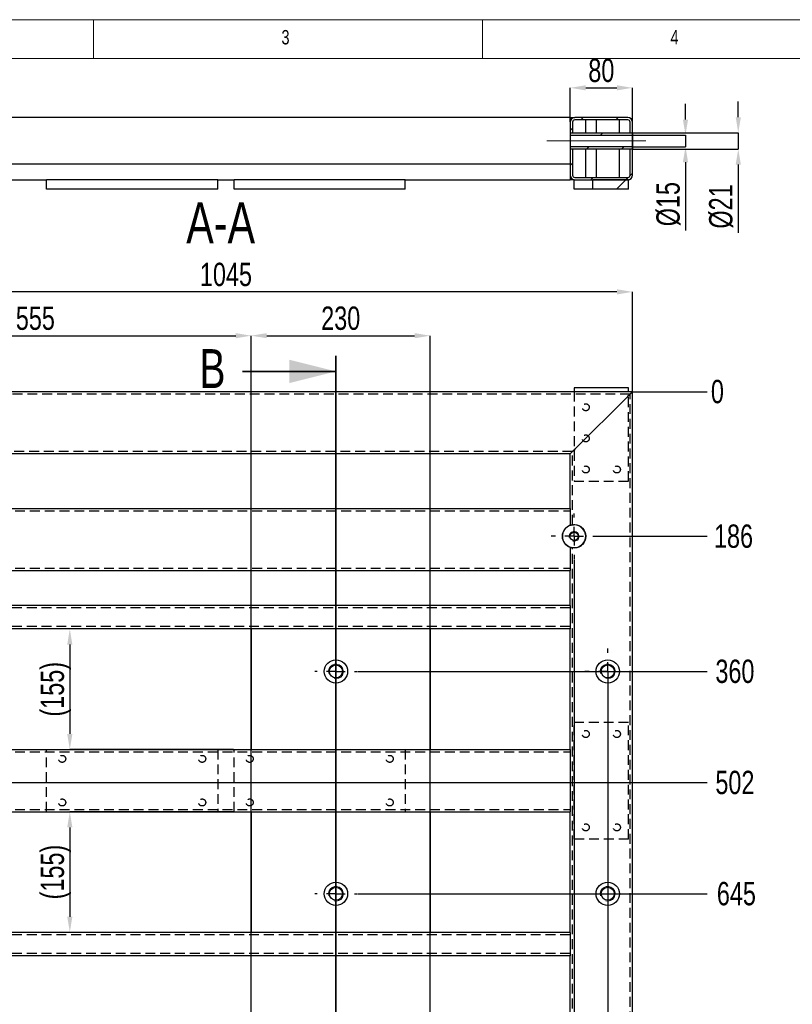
# Model space of a CAD drawing. Header units: millimetres. Extents: x 5 to 589, y 5 to 415.
# Tile 6 of 18: x 88 to 187, y 288 to 415. Entities that reach past the tile are written whole.
import ezdxf

# ---------------------------------------------------------------- set-up
doc = ezdxf.new("R2010")
doc.units = ezdxf.units.MM
doc.header["$PDSIZE"] = -1
doc.linetypes.add('CENTERX2', pattern=[20.32, 12.7, -2.54, 2.54, -2.54])
doc.linetypes.add('HIDDEN', pattern=[1.905, 1.27, -0.635])
for name, color, linetype in [('COTES', 1, 'Continuous'), ('NOTES', 6, 'Continuous'), ('TRAIT-FINS', 9, 'Continuous'), ('TRAIT-MIXTES', 3, 'CENTERX2'), ('TRAIT-TIRET', 2, 'HIDDEN')]:
    doc.layers.add(name, color=color, linetype=linetype)
doc.layers.add('TRAIT-FORT', color=4, linetype='Continuous', lineweight=25)
doc.styles.add('SLDTEXTSTYLE0', font='TXT', dxfattribs={"width": 0.75})
doc.dimstyles.new('SLDDIMSTYLE0', dxfattribs={"dimtxt": 3, "dimasz": 0.333333, "dimexe": 0, "dimexo": 0.0625, "dimgap": 0.75, "dimtad": 0, "dimtih": 1, "dimtoh": 1, "dimdec": 0, "dimlfac": 10, "dimrnd": 1e-09, "dimdsep": 46, "dimtxsty": 'SLDTEXTSTYLE0', "dimblk1": 'ORIGIN', "dimblk2": 'ORIGIN', "dimsah": 1, "dimcen": 0.09, "dimadec": 0, "dimazin": 2, "dimtfac": 1, "dimtdec": 0, "dimtofl": 0, "dimtmove": 0, "dimatfit": 3, "dimldrblk": 'ORIGIN', "dimfxl": 1, "dimfrac": 2, "dimtolj": 1, "dimtzin": 12, "dimarcsym": 0})
doc.dimstyles.new('SLDDIMSTYLE1', dxfattribs={"dimtxt": 3, "dimasz": 2, "dimexe": 0, "dimexo": 0.0625, "dimgap": 0.75, "dimtad": 0, "dimtih": 1, "dimtoh": 1, "dimdec": 0, "dimlfac": 10, "dimrnd": 1e-09, "dimzin": 12, "dimdsep": 46, "dimtxsty": 'SLDTEXTSTYLE0', "dimsah": 1, "dimcen": 0.09, "dimadec": 0, "dimazin": 3, "dimtfac": 1, "dimtdec": 0, "dimtofl": 0, "dimtmove": 0, "dimatfit": 3, "dimfxl": 1, "dimfrac": 2, "dimtolj": 1, "dimtzin": 12, "dimarcsym": 0})
doc.dimstyles.new('SLDDIMSTYLE2', dxfattribs={"dimtxt": 3, "dimasz": 2, "dimexe": 0, "dimexo": 0.0625, "dimgap": 0.75, "dimtad": 1, "dimdec": 0, "dimlfac": 10, "dimrnd": 1e-09, "dimzin": 12, "dimdsep": 46, "dimtxsty": 'SLDTEXTSTYLE0', "dimsah": 1, "dimcen": 0.09, "dimadec": 0, "dimazin": 3, "dimtfac": 1, "dimtdec": 0, "dimtofl": 0, "dimtmove": 0, "dimatfit": 3, "dimfxl": 1, "dimfrac": 2, "dimtolj": 1, "dimtzin": 12, "dimarcsym": 0})
doc.dimstyles.new('SLDDIMSTYLE7', dxfattribs={"dimtxt": 3, "dimasz": 2, "dimexe": 0, "dimexo": 0.0625, "dimgap": 0.75, "dimtad": 1, "dimdec": 0, "dimlfac": 10, "dimrnd": 1e-09, "dimzin": 12, "dimdsep": 46, "dimtxsty": 'SLDTEXTSTYLE0', "dimsah": 1, "dimcen": 0.09, "dimadec": 0, "dimazin": 3, "dimtfac": 1, "dimtdec": 0, "dimtmove": 0, "dimatfit": 0, "dimfxl": 1, "dimfrac": 2, "dimtolj": 1, "dimtzin": 12, "dimarcsym": 0})
pattern_1 = [(45, (0, 0), (-13.4704, 13.4704), []), (45, (4.49, 0), (-13.4704, 13.4704), []), (45, (8.98, 0), (-13.4704, 13.4704), []), (45, (13.47, 0), (-13.4704, 13.4704), [])]

# ---------------------------------------------------------------- blocks, each defined once
blk = doc.blocks.new('_D')
at = {"layer": 'COTES', "color": 0, "lineweight": -2, "transparency": 16777216}
blk.add_line((166.34, 367.18), (175.89, 367.18), dxfattribs=at)
at = {"layer": 'Defpoints', "color": 0, "transparency": 16777216}
for p in [(166.28, 367.18), (166.28, 367.18), (175.89, 367.18)]:
    blk.add_point(p, dxfattribs=at)
at = {"layer": 'COTES', "color": 0, "transparency": 16777216, "insert": (177.2, 367.18), "char_height": 3, "attachment_point": 5, "style": 'SLDTEXTSTYLE0'}
blk.add_mtext('\\A1;0', dxfattribs=at)
blk = doc.blocks.new('_ORIGIN')
at = {"color": 0, "linetype": 'ByBlock', "lineweight": -2}
blk.add_line((0, 0), (-1, 0), dxfattribs=at)
blk.add_circle((0, 0), 0.5, dxfattribs=at)
blk = doc.blocks.new('_D_1')
at = {"layer": 'COTES', "color": 0, "lineweight": -2, "transparency": 16777216}
blk.add_line((161.79, 348.59), (175.89, 348.59), dxfattribs=at)
at = {"layer": 'Defpoints', "color": 0, "transparency": 16777216}
for p in [(166.28, 367.18), (161.73, 348.59), (175.89, 348.59)]:
    blk.add_point(p, dxfattribs=at)
at = {"layer": 'COTES', "color": 0, "transparency": 16777216, "insert": (179.27, 348.59), "char_height": 3, "attachment_point": 5, "style": 'SLDTEXTSTYLE0'}
blk.add_mtext('\\A1;186', dxfattribs=at)
blk = doc.blocks.new('_D_2')
at = {"layer": 'COTES', "color": 0, "lineweight": -2, "transparency": 16777216}
blk.add_line((130.94, 331.22), (175.89, 331.22), dxfattribs=at)
at = {"layer": 'Defpoints', "color": 0, "transparency": 16777216}
for p in [(166.28, 367.18), (130.87, 331.22), (175.89, 331.22)]:
    blk.add_point(p, dxfattribs=at)
at = {"layer": 'COTES', "color": 0, "transparency": 16777216, "insert": (179.45, 331.22), "char_height": 3, "attachment_point": 5, "style": 'SLDTEXTSTYLE0'}
blk.add_mtext('\\A1;360', dxfattribs=at)
blk = doc.blocks.new('_D_3')
at = {"layer": 'COTES', "color": 0, "lineweight": -2, "transparency": 16777216}
blk.add_line((76.26, 316.93), (175.89, 316.93), dxfattribs=at)
at = {"layer": 'Defpoints', "color": 0, "transparency": 16777216}
for p in [(166.28, 367.18), (76.19, 316.93), (175.89, 316.93)]:
    blk.add_point(p, dxfattribs=at)
at = {"layer": 'COTES', "color": 0, "transparency": 16777216, "insert": (179.45, 316.93), "char_height": 3, "attachment_point": 5, "style": 'SLDTEXTSTYLE0'}
blk.add_mtext('\\A1;502', dxfattribs=at)
blk = doc.blocks.new('_D_4')
at = {"layer": 'COTES', "color": 0, "lineweight": -2, "transparency": 16777216}
blk.add_line((130.94, 302.64), (175.89, 302.64), dxfattribs=at)
at = {"layer": 'Defpoints', "color": 0, "transparency": 16777216}
for p in [(166.28, 367.18), (130.87, 302.64), (175.89, 302.64)]:
    blk.add_point(p, dxfattribs=at)
at = {"layer": 'COTES', "color": 0, "transparency": 16777216, "insert": (179.64, 302.64), "char_height": 3, "attachment_point": 5, "style": 'SLDTEXTSTYLE0'}
blk.add_mtext('\\A1;645', dxfattribs=at)
blk = doc.blocks.new('_D_5')
at = {"layer": 'COTES', "color": 0, "lineweight": -2, "transparency": 16777216}
blk.add_line((130.94, 235.97), (175.89, 235.97), dxfattribs=at)
at = {"layer": 'Defpoints', "color": 0, "transparency": 16777216}
for p in [(166.28, 367.18), (130.87, 235.97), (175.89, 235.97)]:
    blk.add_point(p, dxfattribs=at)
at = {"layer": 'COTES', "color": 0, "transparency": 16777216, "insert": (180.02, 235.97), "char_height": 3, "attachment_point": 5, "style": 'SLDTEXTSTYLE0'}
blk.add_mtext('\\A1;1312', dxfattribs=at)
blk = doc.blocks.new('_D_6')
at = {"layer": 'COTES', "color": 0, "lineweight": -2, "transparency": 16777216}
blk.add_line((90.23, 221.68), (175.89, 221.68), dxfattribs=at)
at = {"layer": 'Defpoints', "color": 0, "transparency": 16777216}
for p in [(166.28, 367.18), (90.16, 221.68), (175.89, 221.68)]:
    blk.add_point(p, dxfattribs=at)
at = {"layer": 'COTES', "color": 0, "transparency": 16777216, "insert": (180.39, 221.68), "char_height": 3, "attachment_point": 5, "style": 'SLDTEXTSTYLE0'}
blk.add_mtext('\\A1;1455', dxfattribs=at)
blk = doc.blocks.new('_D_7')
at = {"layer": 'COTES', "color": 0, "lineweight": -2, "transparency": 16777216}
blk.add_line((130.94, 207.4), (175.89, 207.4), dxfattribs=at)
at = {"layer": 'Defpoints', "color": 0, "transparency": 16777216}
for p in [(166.28, 367.18), (130.87, 207.4), (175.89, 207.4)]:
    blk.add_point(p, dxfattribs=at)
at = {"layer": 'COTES', "color": 0, "transparency": 16777216, "insert": (180.39, 207.4), "char_height": 3, "attachment_point": 5, "style": 'SLDTEXTSTYLE0'}
blk.add_mtext('\\A1;1598', dxfattribs=at)
blk = doc.blocks.new('_D_8')
at = {"layer": 'COTES', "color": 0, "lineweight": -2, "transparency": 16777216}
blk.add_line((142.28, 112.61), (175.89, 112.61), dxfattribs=at)
at = {"layer": 'Defpoints', "color": 0, "transparency": 16777216}
for p in [(166.28, 367.18), (142.22, 112.61), (175.89, 112.61)]:
    blk.add_point(p, dxfattribs=at)
at = {"layer": 'COTES', "color": 0, "transparency": 16777216, "insert": (180.77, 112.61), "char_height": 3, "attachment_point": 5, "style": 'SLDTEXTSTYLE0'}
blk.add_mtext('\\A1;2546', dxfattribs=at)
blk = doc.blocks.new('_D_9')
at = {"layer": 'COTES', "color": 0, "lineweight": -2, "transparency": 16777216}
blk.add_line((166.34, 80.18), (175.89, 80.18), dxfattribs=at)
at = {"layer": 'Defpoints', "color": 0, "transparency": 16777216}
for p in [(166.28, 367.18), (166.28, 80.18), (175.89, 80.18)]:
    blk.add_point(p, dxfattribs=at)
at = {"layer": 'COTES', "color": 0, "transparency": 16777216, "insert": (180.58, 80.18), "char_height": 3, "attachment_point": 5, "style": 'SLDTEXTSTYLE0'}
blk.add_mtext('\\A1;2870', dxfattribs=at)
blk = doc.blocks.new('_D_15')
at = {"layer": 'COTES', "color": 0, "lineweight": -2, "transparency": 16777216}
for p, q in [((158.78, 345.58), (158.78, 76.99)), ((158.78, 76.99), (152.57, 72.99)), ((152.57, 72.99), (152.57, 68.99))]:
    blk.add_line(p, q, dxfattribs=at)
at = {"layer": 'Defpoints', "color": 0, "transparency": 16777216}
for p in [(158.78, 345.64), (61.78, 80.18), (152.57, 68.99)]:
    blk.add_point(p, dxfattribs=at)
at = {"layer": 'COTES', "color": 0, "transparency": 16777216, "insert": (152.57, 65.43), "char_height": 3, "attachment_point": 5, "rotation": 90, "style": 'SLDTEXTSTYLE0'}
blk.add_mtext('\\A1;970', dxfattribs=at)
blk = doc.blocks.new('_D_16')
at = {"layer": 'COTES', "color": 0, "lineweight": -2, "transparency": 16777216}
blk.add_line((163.1, 331.16), (163.1, 68.99), dxfattribs=at)
at = {"layer": 'Defpoints', "color": 0, "transparency": 16777216}
for p in [(163.1, 331.22), (61.78, 80.18), (163.1, 68.99)]:
    blk.add_point(p, dxfattribs=at)
at = {"layer": 'COTES', "color": 0, "transparency": 16777216, "insert": (163.1, 65.06), "char_height": 3, "attachment_point": 5, "rotation": 90, "style": 'SLDTEXTSTYLE0'}
blk.add_mtext('\\A1;1013', dxfattribs=at)
blk = doc.blocks.new('_D_30')
at = {"layer": 'COTES', "color": 0, "lineweight": -2, "transparency": 16777216}
for p, q in [((61.78, 367.25), (61.78, 380.01)), ((164.28, 380.01), (63.78, 380.01)), ((166.28, 367.25), (166.28, 380.01))]:
    blk.add_line(p, q, dxfattribs=at)
at = {"layer": 'COTES', "color": 0, "transparency": 16777216}
for points in [[(63.78, 380.35), (63.78, 379.68), (61.78, 380.01)], [(164.28, 380.35), (164.28, 379.68), (166.28, 380.01)]]:
    blk.add_solid(points, dxfattribs=at)
at = {"layer": 'Defpoints', "color": 0, "transparency": 16777216}
for p in [(61.78, 380.01), (61.78, 367.18), (166.28, 367.18)]:
    blk.add_point(p, dxfattribs=at)
at = {"layer": 'COTES', "color": 0, "transparency": 16777216, "insert": (114.03, 383.76), "char_height": 3, "attachment_point": 2, "style": 'SLDTEXTSTYLE0'}
blk.add_mtext('\\A1;1045', dxfattribs=at)
blk = doc.blocks.new('_D_31')
at = {"layer": 'COTES', "color": 0, "lineweight": -2, "transparency": 16777216}
for p, q in [((61.78, 367.25), (61.78, 374.38)), ((63.78, 374.38), (115.28, 374.38)), ((117.28, 336.75), (117.28, 374.38))]:
    blk.add_line(p, q, dxfattribs=at)
at = {"layer": 'COTES', "color": 0, "transparency": 16777216}
for points in [[(63.78, 374.71), (63.78, 374.05), (61.78, 374.38)], [(115.28, 374.71), (115.28, 374.05), (117.28, 374.38)]]:
    blk.add_solid(points, dxfattribs=at)
at = {"layer": 'Defpoints', "color": 0, "transparency": 16777216}
for p in [(117.28, 374.38), (61.78, 367.18), (117.28, 336.68)]:
    blk.add_point(p, dxfattribs=at)
at = {"layer": 'COTES', "color": 0, "transparency": 16777216, "insert": (89.53, 378.13), "char_height": 3, "attachment_point": 2, "style": 'SLDTEXTSTYLE0'}
blk.add_mtext('\\A1;555', dxfattribs=at)
blk = doc.blocks.new('_D_36')
at = {"layer": 'COTES', "color": 0, "lineweight": -2, "transparency": 16777216}
for p, q in [((117.28, 217.75), (117.28, 374.38)), ((119.28, 374.38), (138.28, 374.38)), ((140.28, 217.75), (140.28, 374.38))]:
    blk.add_line(p, q, dxfattribs=at)
at = {"layer": 'COTES', "color": 0, "transparency": 16777216}
for points in [[(119.28, 374.71), (119.28, 374.05), (117.28, 374.38)], [(138.28, 374.71), (138.28, 374.05), (140.28, 374.38)]]:
    blk.add_solid(points, dxfattribs=at)
at = {"layer": 'Defpoints', "color": 0, "transparency": 16777216}
for p in [(140.28, 374.38), (117.28, 217.68), (140.28, 217.68)]:
    blk.add_point(p, dxfattribs=at)
at = {"layer": 'COTES', "color": 0, "transparency": 16777216, "insert": (128.78, 378.13), "char_height": 3, "attachment_point": 2, "style": 'SLDTEXTSTYLE0'}
blk.add_mtext('\\A1;230', dxfattribs=at)
blk = doc.blocks.new('_D_41')
at = {"layer": 'COTES', "color": 0, "lineweight": -2, "transparency": 16777216}
for p, q in [((117.21, 336.68), (93.96, 336.68)), ((93.96, 334.68), (93.96, 323.18)), ((115.01, 321.18), (93.96, 321.18))]:
    blk.add_line(p, q, dxfattribs=at)
at = {"layer": 'COTES', "color": 0, "transparency": 16777216}
for points in [[(93.63, 334.68), (94.29, 334.68), (93.96, 336.68)], [(93.63, 323.18), (94.29, 323.18), (93.96, 321.18)]]:
    blk.add_solid(points, dxfattribs=at)
at = {"layer": 'Defpoints', "color": 0, "transparency": 16777216}
for p in [(117.28, 336.68), (93.96, 321.18), (115.08, 321.18)]:
    blk.add_point(p, dxfattribs=at)
at = {"layer": 'COTES', "color": 0, "transparency": 16777216, "insert": (90.21, 328.93), "char_height": 3, "attachment_point": 2, "rotation": 90, "style": 'SLDTEXTSTYLE0'}
blk.add_mtext('\\A1;(155)', dxfattribs=at)
blk = doc.blocks.new('_D_42')
at = {"layer": 'COTES', "color": 0, "lineweight": -2, "transparency": 16777216}
for p, q in [((115.01, 313.18), (93.96, 313.18)), ((93.96, 311.18), (93.96, 299.68)), ((117.21, 297.68), (93.96, 297.68))]:
    blk.add_line(p, q, dxfattribs=at)
at = {"layer": 'COTES', "color": 0, "transparency": 16777216}
for points in [[(93.63, 311.18), (94.29, 311.18), (93.96, 313.18)], [(93.63, 299.68), (94.29, 299.68), (93.96, 297.68)]]:
    blk.add_solid(points, dxfattribs=at)
at = {"layer": 'Defpoints', "color": 0, "transparency": 16777216}
for p in [(115.08, 313.18), (93.96, 297.68), (117.28, 297.68)]:
    blk.add_point(p, dxfattribs=at)
at = {"layer": 'COTES', "color": 0, "transparency": 16777216, "insert": (90.21, 305.43), "char_height": 3, "attachment_point": 2, "rotation": 90, "style": 'SLDTEXTSTYLE0'}
blk.add_mtext('\\A1;(155)', dxfattribs=at)
blk = doc.blocks.new('SW_CENTERMARKSYMBOL_1')
at = {"layer": 'TRAIT-MIXTES', "color": 0}
for p, q in [((0, 2.4), (0, 2.7)), ((-2.4, 0), (-2.7, 0)), ((0, 0), (-1.2, 0)), ((0, 0), (0, 1.2)), ((0, 0), (0, -1.2)), ((0, 0), (1.2, 0)), ((2.4, 0), (2.7, 0)), ((0, -2.4), (0, -2.7))]:
    blk.add_line(p, q, dxfattribs=at)
blk = doc.blocks.new('SW_CENTERMARKSYMBOL_2')
at = {"layer": 'TRAIT-MIXTES', "color": 0}
for p, q in [((0, 2.4), (0, 2.7)), ((-2.4, 0), (-2.7, 0)), ((0, 0), (-1.2, 0)), ((0, 0), (0, 1.2)), ((0, 0), (0, -1.2)), ((0, 0), (1.2, 0)), ((2.4, 0), (2.7, 0)), ((0, -2.4), (0, -2.7))]:
    blk.add_line(p, q, dxfattribs=at)
blk = doc.blocks.new('SW_CENTERMARKSYMBOL_3')
at = {"layer": 'TRAIT-MIXTES', "color": 0}
for p, q in [((0, 2.4), (0, 2.95)), ((-2.4, 0), (-2.95, 0)), ((0, 0), (-1.2, 0)), ((0, 0), (0, 1.2)), ((0, 0), (0, -1.2)), ((0, 0), (1.2, 0)), ((2.4, 0), (2.95, 0)), ((0, -2.4), (0, -2.95))]:
    blk.add_line(p, q, dxfattribs=at)
blk = doc.blocks.new('SW_CENTERMARKSYMBOL_4')
at = {"layer": 'TRAIT-MIXTES', "color": 0}
for p, q in [((0, 2.4), (0, 2.95)), ((-2.4, 0), (-2.95, 0)), ((0, 0), (-1.2, 0)), ((0, 0), (0, 1.2)), ((0, 0), (0, -1.2)), ((0, 0), (1.2, 0)), ((2.4, 0), (2.95, 0)), ((0, -2.4), (0, -2.95))]:
    blk.add_line(p, q, dxfattribs=at)
blk = doc.blocks.new('_D_48')
at = {"layer": 'COTES', "color": 0, "lineweight": -2, "transparency": 16777216}
for p, q in [((173.1, 402.17), (173.1, 404.17)), ((166.34, 400.17), (173.1, 400.17)), ((173.1, 400.17), (173.1, 398.67)), ((166.34, 398.67), (173.1, 398.67)), ((173.1, 396.67), (173.1, 387.92))]:
    blk.add_line(p, q, dxfattribs=at)
at = {"layer": 'COTES', "color": 0, "transparency": 16777216}
for points in [[(172.76, 402.17), (173.43, 402.17), (173.1, 400.17)], [(172.76, 396.67), (173.43, 396.67), (173.1, 398.67)]]:
    blk.add_solid(points, dxfattribs=at)
at = {"layer": 'Defpoints', "color": 0, "transparency": 16777216}
for p in [(166.27, 400.17), (166.27, 398.67), (173.1, 398.67)]:
    blk.add_point(p, dxfattribs=at)
at = {"layer": 'COTES', "color": 0, "transparency": 16777216, "insert": (169.35, 391.29), "char_height": 3, "attachment_point": 2, "rotation": 90, "style": 'SLDTEXTSTYLE0'}
blk.add_mtext('\\A1;%%c15', dxfattribs=at)
blk = doc.blocks.new('_D_49')
at = {"layer": 'COTES', "color": 0, "lineweight": -2, "transparency": 16777216}
for p, q in [((179.88, 402.47), (179.88, 404.47)), ((166.34, 400.47), (179.88, 400.47)), ((179.88, 400.47), (179.88, 398.37)), ((166.34, 398.37), (179.88, 398.37)), ((179.88, 396.37), (179.88, 387.62))]:
    blk.add_line(p, q, dxfattribs=at)
at = {"layer": 'COTES', "color": 0, "transparency": 16777216}
for points in [[(179.55, 402.47), (180.22, 402.47), (179.88, 400.47)], [(179.55, 396.37), (180.22, 396.37), (179.88, 398.37)]]:
    blk.add_solid(points, dxfattribs=at)
at = {"layer": 'Defpoints', "color": 0, "transparency": 16777216}
for p in [(166.28, 400.47), (179.88, 400.47), (166.28, 398.37)]:
    blk.add_point(p, dxfattribs=at)
at = {"layer": 'COTES', "color": 0, "transparency": 16777216, "insert": (176.13, 390.99), "char_height": 3, "attachment_point": 2, "rotation": 90, "style": 'SLDTEXTSTYLE0'}
blk.add_mtext('\\A1;%%c21', dxfattribs=at)
blk = doc.blocks.new('_D_50')
at = {"layer": 'COTES', "color": 0, "lineweight": -2, "transparency": 16777216}
for p, q in [((158.28, 401.88), (158.28, 406.24)), ((160.28, 406.24), (164.28, 406.24)), ((166.28, 401.88), (166.28, 406.24))]:
    blk.add_line(p, q, dxfattribs=at)
at = {"layer": 'COTES', "color": 0, "transparency": 16777216}
for points in [[(160.28, 406.57), (160.28, 405.91), (158.28, 406.24)], [(164.28, 406.57), (164.28, 405.91), (166.28, 406.24)]]:
    blk.add_solid(points, dxfattribs=at)
at = {"layer": 'Defpoints', "color": 0, "transparency": 16777216}
for p in [(166.28, 406.24), (158.28, 401.82), (166.28, 401.82)]:
    blk.add_point(p, dxfattribs=at)
at = {"layer": 'COTES', "color": 0, "transparency": 16777216, "insert": (162.28, 409.99), "char_height": 3, "attachment_point": 2, "style": 'SLDTEXTSTYLE0'}
blk.add_mtext('\\A1;80', dxfattribs=at)

msp = doc.modelspace()

# ---------------------------------------------------------------- hatches: boundary and pattern name
at = {"layer": 'TRAIT-FINS'}
h = msp.add_hatch(dxfattribs=at)
h.set_pattern_fill('DIN 201 ACIER ET FONTE', color=256, style=0, pattern_type=2)
h.set_pattern_definition(pattern_1)
edge = h.paths.add_edge_path(flags=0)
edge.add_line((165.68, 402.42), (158.88, 402.42))
edge.add_arc((158.88, 401.82), 0.6, 90, 180)
edge.add_line((158.28, 401.82), (158.28, 400.47))
edge.add_line((158.28, 400.47), (158.58, 400.47))
edge.add_line((158.58, 400.47), (158.58, 401.82))
edge.add_arc((158.88, 401.82), 0.3, 90, 180, ccw=False)
edge.add_line((158.88, 402.12), (165.68, 402.12))
edge.add_arc((165.68, 401.82), 0.3, 0, 90, ccw=False)
edge.add_line((165.98, 401.82), (165.98, 400.47))
edge.add_line((165.98, 400.47), (166.28, 400.47))
edge.add_line((166.28, 400.47), (166.28, 401.82))
edge.add_arc((165.68, 401.82), 0.6, 0, 90)
h = msp.add_hatch(dxfattribs=at)
h.set_pattern_fill('DIN 201 ACIER ET FONTE', color=256, style=0, pattern_type=2)
h.set_pattern_definition(pattern_1)
h.paths.add_polyline_path([(158.28, 400.47), (158.28, 400.17), (166.27, 400.17), (166.27, 400.47)], flags=0)
h = msp.add_hatch(dxfattribs=at)
h.set_pattern_fill('DIN 201 ACIER ET FONTE', color=256, style=0, pattern_type=2)
h.set_pattern_definition(pattern_1)
h.paths.add_polyline_path([(166.27, 398.37), (166.27, 398.67), (158.28, 398.67), (158.28, 398.37)], flags=0)
h = msp.add_hatch(dxfattribs=at)
h.set_pattern_fill('DIN 201 ACIER ET FONTE', color=256, style=0, pattern_type=2)
h.set_pattern_definition(pattern_1)
edge = h.paths.add_edge_path(flags=0)
edge.add_arc((158.88, 395.02), 0.3, 180, 270, ccw=False)
edge.add_line((158.58, 395.02), (158.58, 398.37))
edge.add_line((158.58, 398.37), (158.28, 398.37))
edge.add_line((158.28, 398.37), (158.28, 395.02))
edge.add_arc((158.88, 395.02), 0.6, 180, 270)
edge.add_line((158.88, 394.42), (165.68, 394.42))
edge.add_arc((165.68, 395.02), 0.6, 270, 360)
edge.add_line((166.28, 395.02), (166.28, 398.37))
edge.add_line((166.28, 398.37), (165.98, 398.37))
edge.add_line((165.98, 398.37), (165.98, 395.02))
edge.add_arc((165.68, 395.02), 0.3, 270, 360, ccw=False)
edge.add_line((165.68, 394.72), (158.88, 394.72))
h = msp.add_hatch(dxfattribs=at)
h.set_pattern_fill('DIN 201 ACIER ET FONTE', color=256, style=0, pattern_type=2)
h.set_pattern_definition(pattern_1)
h.paths.add_polyline_path([(161.18, 393.22), (165.78, 393.22), (165.78, 394.42), (161.18, 394.42)], flags=0)

# ---------------------------------------------------------------- linework, layer by layer
at = {"lineweight": 18}
for p, q in [((589, 415), (5, 415)), ((97, 415), (97, 410)), ((147, 410), (147, 415)), ((584, 410), (10, 410))]:
    msp.add_line(p, q, dxfattribs=at)
at = {"lineweight": 35}
for p, q in [((128.17, 371.79), (128.17, 74.89)), ((116.17, 369.79), (128.17, 369.79))]:
    msp.add_line(p, q, dxfattribs=at)
msp.add_solid([(128.17, 369.79), (122.17, 371.29), (122.17, 368.29)], dxfattribs=at)
at = {"layer": 'TRAIT-FINS', "lineweight": 18}
for centre, radius in [((158.78, 348.59), 0.635), ((128.17, 331.22), 0.952), ((163.1, 331.22), 0.952), ((128.17, 302.64), 0.952), ((163.1, 302.64), 0.952)]:
    msp.add_arc(centre, radius, 255, 195, dxfattribs=at)
at = {"layer": 'TRAIT-FORT', "lineweight": 25}
for p, q in [((158.28, 402.42), (69.78, 402.42)), ((158.28, 402.42), (158.28, 401.82)), ((158.28, 402.42), (158.88, 402.42)), ((158.28, 401.82), (158.28, 400.47)), ((158.58, 401.82), (158.58, 400.47)), ((165.68, 402.42), (158.88, 402.42)), ((165.68, 402.12), (158.88, 402.12)), ((160.28, 400.47), (160.28, 402.12)), ((161.6, 402.12), (161.6, 400.47)), ((164.6, 400.47), (164.6, 402.12)), ((165.98, 400.47), (165.98, 401.82)), ((166.28, 400.47), (166.28, 401.82)), ((158.28, 400.47), (166.27, 400.47)), ((158.28, 400.47), (158.28, 400.17)), ((158.28, 400.47), (158.58, 400.47)), ((158.28, 400.17), (158.28, 398.67)), ((158.28, 400.17), (166.27, 400.17)), ((165.98, 400.47), (166.28, 400.47)), ((166.27, 400.17), (166.27, 400.47)), ((166.27, 398.67), (166.27, 400.17)), ((166.28, 400.47), (166.28, 398.37)), ((166.27, 398.67), (158.28, 398.67)), ((158.28, 398.67), (158.28, 398.37)), ((166.27, 398.37), (158.28, 398.37)), ((158.58, 398.37), (158.28, 398.37)), ((158.28, 398.37), (158.28, 395.02)), ((158.58, 398.37), (158.58, 395.02)), ((160.28, 394.72), (160.28, 398.37)), ((161.6, 398.37), (161.6, 394.72)), ((164.6, 394.72), (164.6, 398.37)), ((166.28, 398.37), (165.98, 398.37)), ((165.98, 395.02), (165.98, 398.37)), ((166.27, 398.37), (166.27, 398.67)), ((166.28, 395.02), (166.28, 398.37)), ((158.28, 396.42), (69.78, 396.42)), ((158.28, 395.02), (158.28, 394.42)), ((69.78, 394.42), (90.98, 394.42)), ((90.98, 393.22), (90.98, 394.42)), ((112.98, 394.42), (90.98, 394.42)), ((112.98, 394.42), (115.08, 394.42)), ((112.98, 393.22), (112.98, 394.42)), ((115.08, 393.22), (115.08, 394.42)), ((137.08, 394.42), (115.08, 394.42)), ((137.08, 394.42), (158.28, 394.42)), ((137.08, 393.22), (137.08, 394.42)), ((158.78, 394.42), (158.28, 394.42)), ((158.78, 393.22), (158.78, 394.42)), ((158.88, 394.72), (165.68, 394.72)), ((158.88, 394.42), (165.68, 394.42)), ((161.18, 393.22), (161.18, 394.42)), ((165.78, 394.42), (161.18, 394.42)), ((165.78, 393.22), (165.78, 394.42)), ((112.98, 393.22), (90.98, 393.22)), ((137.08, 393.22), (115.08, 393.22)), ((161.18, 393.22), (158.78, 393.22)), ((165.78, 393.22), (161.18, 393.22)), ((166.28, 367.18), (61.78, 367.18)), ((158.78, 367.68), (158.78, 367.18)), ((165.78, 367.68), (158.78, 367.68)), ((165.78, 367.18), (165.78, 367.68)), ((166.28, 80.18), (166.28, 367.18)), ((158.88, 359.78), (165.68, 366.58)), ((158.28, 359.18), (69.78, 359.18)), ((158.28, 352.18), (158.28, 359.18)), ((69.78, 352.18), (158.28, 352.18)), ((158.28, 352.18), (158.28, 351.58)), ((158.28, 351.58), (158.28, 350)), ((158.85, 350.09), (158.88, 350.09)), ((158.28, 347.18), (158.28, 344.78)), ((158.28, 344.78), (158.28, 344.18)), ((69.78, 344.18), (158.28, 344.18)), ((158.28, 339.68), (158.28, 344.18)), ((158.28, 339.68), (69.78, 339.68)), ((158.28, 339.68), (158.28, 339.08)), ((158.28, 339.08), (158.28, 337.28)), ((117.28, 336.68), (69.78, 336.68)), ((140.28, 336.68), (117.28, 336.68)), ((117.28, 336.68), (117.28, 321.18)), ((158.28, 336.68), (140.28, 336.68)), ((140.28, 336.68), (140.28, 321.18)), ((158.28, 337.28), (158.28, 336.68)), ((158.28, 321.18), (158.28, 336.68)), ((69.78, 321.18), (117.28, 321.18)), ((117.28, 321.18), (140.28, 321.18)), ((140.28, 321.18), (158.28, 321.18)), ((158.28, 321.18), (158.28, 320.58)), ((158.28, 320.58), (158.28, 313.78)), ((69.78, 313.18), (117.28, 313.18)), ((117.28, 313.18), (140.28, 313.18)), ((117.28, 313.18), (117.28, 297.68)), ((140.28, 313.18), (158.28, 313.18)), ((140.28, 313.18), (140.28, 297.68)), ((158.28, 313.78), (158.28, 313.18)), ((158.28, 297.68), (158.28, 313.18)), ((117.28, 297.68), (69.78, 297.68)), ((140.28, 297.68), (117.28, 297.68)), ((158.28, 297.68), (140.28, 297.68)), ((158.28, 297.68), (158.28, 297.08)), ((158.28, 297.08), (158.28, 295.28)), ((158.28, 295.28), (158.28, 294.68)), ((158.28, 294.68), (69.78, 294.68)), ((158.28, 279.68), (158.28, 294.68))]:
    msp.add_line(p, q, dxfattribs=at)
at = {"layer": 'TRAIT-FORT', "lineweight": 25, "flags": 128}
for points in [[(165.68, 366.58), (165.78, 366.69), (165.88, 366.79), (165.98, 366.88), (166.06, 366.97), (166.14, 367.04), (166.2, 367.1), (166.24, 367.15), (166.27, 367.17), (166.28, 367.18)], [(158.28, 359.18), (158.28, 359.19), (158.31, 359.22), (158.36, 359.26), (158.42, 359.32), (158.49, 359.4), (158.58, 359.48), (158.67, 359.58), (158.77, 359.68), (158.88, 359.78)], [(158.88, 359.78), (158.77, 359.68), (158.67, 359.58), (158.58, 359.48), (158.49, 359.4), (158.42, 359.32), (158.36, 359.26), (158.31, 359.22), (158.28, 359.19), (158.28, 359.18)]]:
    msp.add_lwpolyline(points, dxfattribs=at)
at = {"layer": 'TRAIT-FORT', "lineweight": 25}
for centre, radius in [((158.78, 348.59), 1.5), ((158.78, 348.59), 0.536), ((128.17, 331.22), 1.5), ((128.17, 331.22), 0.833), ((163.1, 331.22), 1.5), ((163.1, 331.22), 0.833), ((128.17, 302.64), 1.5), ((163.1, 302.64), 1.5), ((128.17, 302.64), 0.833), ((163.1, 302.64), 0.833)]:
    msp.add_circle(centre, radius, dxfattribs=at)
for centre, radius, start, end in [((158.88, 401.82), 0.6, 90, 180), ((158.88, 401.82), 0.3, 90, 180), ((165.68, 401.82), 0.6, 0, 90), ((165.68, 401.82), 0.3, 0, 90), ((158.88, 395.02), 0.6, 180, 270), ((158.88, 395.02), 0.3, 180, 270), ((165.68, 395.02), 0.3, 270, 0), ((165.68, 395.02), 0.6, 270, 0), ((-80.63, 613.41), 348.69, 314.9394, 315.0788), ((158.78, 348.59), 1.5, 109.6241, 250.3759), ((158.78, 348.59), 1.5, 273.6782, 86.3218)]:
    msp.add_arc(centre, radius, start, end, dxfattribs=at)
msp.add_open_spline([(158.88, 347.09), (158.81, 347.09), (158.72, 347.09), (158.63, 347.1), (158.61, 347.1)], degree=3, knots=[0, 0, 0, 0, 0.680837, 1, 1, 1, 1], dxfattribs=at)
at = {"layer": 'TRAIT-MIXTES', "lineweight": 18}
for q in [(169.25, 399.42), (157.78, 399.42)]:
    msp.add_line((155.28, 399.42), q, dxfattribs=at)
at = {"layer": 'TRAIT-TIRET'}
for p, q in [((158.78, 367.18), (158.78, 355.68)), ((165.78, 355.68), (165.78, 367.18)), ((165.98, 366.88), (62.08, 366.88)), ((165.98, 80.48), (165.98, 366.88)), ((158.58, 359.48), (69.48, 359.48)), ((158.58, 350.07), (158.58, 359.48)), ((158.78, 355.68), (165.78, 355.68)), ((69.78, 351.88), (158.28, 351.88)), ((158.58, 87.88), (158.58, 347.1)), ((69.78, 344.48), (158.28, 344.48)), ((158.28, 339.38), (69.78, 339.38)), ((158.28, 336.98), (69.78, 336.98)), ((158.78, 309.68), (158.78, 324.68)), ((158.78, 324.68), (165.78, 324.68)), ((165.78, 309.68), (165.78, 324.68)), ((69.78, 320.88), (158.28, 320.88)), ((90.98, 313.18), (90.98, 321.18)), ((112.98, 321.18), (112.98, 313.18)), ((115.08, 313.18), (115.08, 321.18)), ((137.08, 321.18), (137.08, 313.18)), ((69.78, 313.48), (158.28, 313.48)), ((165.78, 309.68), (158.78, 309.68)), ((158.28, 297.38), (69.78, 297.38)), ((158.28, 294.98), (69.78, 294.98))]:
    msp.add_line(p, q, dxfattribs=at)
for centre in [(160.28, 365.18), (160.28, 361.18), (160.28, 357.18), (164.28, 357.18), (160.28, 323.18), (164.28, 323.18), (92.98, 319.98), (110.98, 319.98), (117.08, 319.98), (135.08, 319.98), (92.98, 314.38), (110.98, 314.38), (117.08, 314.38), (135.08, 314.38), (160.28, 311.18), (164.28, 311.18)]:
    msp.add_circle(centre, 0.45, dxfattribs=at)
for points, knots in [([(158.28, 350), (158.28, 350), (158.29, 350.01), (158.39, 350.04), (158.54, 350.07), (158.7, 350.09), (158.81, 350.09), (158.85, 350.09)], [0, 0, 0, 0, 0.213165, 0.425967, 0.646653, 0.870886, 1, 1, 1, 1]), ([(158.61, 347.1), (158.58, 347.1), (158.49, 347.11), (158.37, 347.14), (158.29, 347.17), (158.28, 347.17), (158.28, 347.18)], [0, 0, 0, 0, 0.1523102, 0.4489875, 0.7593273, 1, 1, 1, 1])]:
    msp.add_open_spline(points, degree=3, knots=knots, dxfattribs=at)

# ---------------------------------------------------------------- block references
at = {"layer": 'TRAIT-MIXTES'}
for name, p in [('SW_CENTERMARKSYMBOL_3', (158.78, 348.59)), ('SW_CENTERMARKSYMBOL_4', (163.1, 331.22)), ('SW_CENTERMARKSYMBOL_1', (128.17, 331.22)), ('SW_CENTERMARKSYMBOL_2', (128.17, 302.64))]:
    msp.add_blockref(name, p, dxfattribs=at)

# ---------------------------------------------------------------- texts
at = {"insert": (110.62, 372.65), "char_height": 5, "attachment_point": 1, "style": 'SLDTEXTSTYLE0'}
msp.add_mtext('B', dxfattribs=at)
at = {"layer": 'NOTES', "style": 'SLDTEXTSTYLE0'}
for s, insert, char_height, attachment_point in [('3', (121.17, 413.67), 1.85, 1), ('4', (171.17, 413.67), 1.85, 1), ('A-A', (113.35, 391.54), 5.292, 2)]:
    msp.add_mtext(s, dxfattribs=dict(at, insert=insert, char_height=char_height, attachment_point=attachment_point))

# ---------------------------------------------------------------- dimensions: what is measured, and where the dimension line sits
at = {"layer": 'COTES'}
for base, p1, p2, picture, middle in [((166.28, 406.24), (158.28, 401.82), (166.28, 401.82), '_D_50', (162.28, 406.24)), ((61.78, 380.01), (166.28, 367.18), (61.78, 367.18), '_D_30', (114.03, 380.01)), ((117.28, 374.38), (61.78, 367.18), (117.28, 336.68), '_D_31', (89.53, 374.38)), ((140.28, 374.38), (117.28, 217.68), (140.28, 217.68), '_D_36', (128.78, 374.38))]:
    dim = msp.add_linear_dim(base=base, p1=p1, p2=p2, dimstyle='SLDDIMSTYLE2', dxfattribs=at)
    dim.commit()
    dim.dimension.update_dxf_attribs({"geometry": picture, "text_midpoint": middle, "dimtype": 160})
for base, p1, p2, text, dimstyle, picture, middle in [((173.1, 398.67), (166.27, 400.17), (166.27, 398.67), '%%c<>', 'SLDDIMSTYLE7', '_D_48', (173.1, 391.29)), ((179.88, 400.47), (166.28, 398.37), (166.28, 400.47), '%%c<>', 'SLDDIMSTYLE7', '_D_49', (179.88, 390.99)), ((93.96, 321.18), (117.28, 336.68), (115.08, 321.18), '(<>)', 'SLDDIMSTYLE2', '_D_41', (93.96, 328.93)), ((93.96, 297.68), (115.08, 313.18), (117.28, 297.68), '(<>)', 'SLDDIMSTYLE2', '_D_42', (93.96, 305.43))]:
    dim = msp.add_linear_dim(base=base, p1=p1, p2=p2, angle=90, text=text, dimstyle=dimstyle, dxfattribs=at)
    dim.commit()
    dim.dimension.update_dxf_attribs({"geometry": picture, "text_midpoint": middle, "dimtype": 160})
for feature_location, offset, dtype, origin, dimstyle, picture, middle in [((166.27575673, 367.18256862), (9.61633405, 0), 0, (166.27575673, 367.18256862), 'SLDDIMSTYLE0', '_D', (177.20459078, 367.18256862)), ((76.1945, 316.9337), (99.6976, 0), 0, (166.2758, 367.1826), 'SLDDIMSTYLE1', '_D_3', (179.4546, 316.9337)), ((90.16, 221.68), (85.73, 0), 0, (166.28, 367.18), 'SLDDIMSTYLE1', '_D_6', (180.39, 221.68)), ((130.87, 331.22), (45.02, 0), 0, (166.28, 367.18), 'SLDDIMSTYLE1', '_D_2', (179.45, 331.22)), ((130.87, 302.64), (45.02, 0), 0, (166.28, 367.18), 'SLDDIMSTYLE1', '_D_4', (179.64, 302.64)), ((130.87, 235.97), (45.02, 0), 0, (166.28, 367.18), 'SLDDIMSTYLE1', '_D_5', (180.02, 235.97)), ((130.87, 207.4), (45.02, 0), 0, (166.28, 367.18), 'SLDDIMSTYLE1', '_D_7', (180.39, 207.4)), ((142.22, 112.61), (33.67, 0), 0, (166.28, 367.18), 'SLDDIMSTYLE1', '_D_8', (180.77, 112.61)), ((161.73, 348.59), (14.16, 0), 0, (166.28, 367.18), 'SLDDIMSTYLE1', '_D_1', (179.27, 348.59)), ((166.28, 80.18), (9.62, 0), 0, (166.28, 367.18), 'SLDDIMSTYLE1', '_D_9', (180.58, 80.18)), ((158.78, 345.64), (-6.21, -276.65), 1, (61.78, 80.18), 'SLDDIMSTYLE1', '_D_15', (152.57, 65.43)), ((163.1, 331.22), (0, -262.23), 1, (61.78, 80.18), 'SLDDIMSTYLE1', '_D_16', (163.1, 65.06))]:
    dim = msp.add_ordinate_dim(feature_location=feature_location, offset=offset, dtype=dtype, origin=origin, dimstyle=dimstyle, dxfattribs=at)
    dim.commit()
    dim.dimension.update_dxf_attribs({"geometry": picture, "text_midpoint": middle})

doc.saveas('drawing.dxf')
